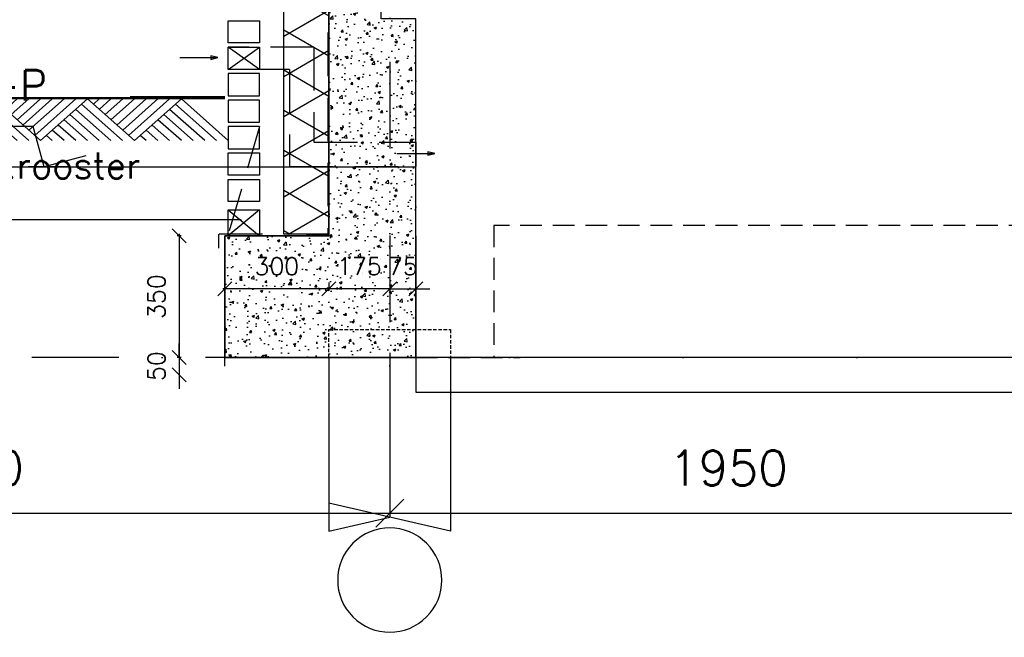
# Model space of a CAD drawing. Extents: x 151406 to 360561, y 44436 to 197234.
# Tile 3 of 57: x 156074 to 158909, y 90290 to 92068. Entities that reach past the tile are written whole.
import ezdxf

# ---------------------------------------------------------------- set-up
doc = ezdxf.new("R2010")
doc.units = 0
doc.header["$LTSCALE"] = 20
doc.header["$MEASUREMENT"] = 0
doc.header["$PDSIZE"] = -1
for name, pattern in [('DASHDOT', [25, 12.5, -6.25, 0, -6.25]), ('DASHED', [0.75, 0.5, -0.25]), ('DD1', [2.66667, 1.66667, -0.5, 0, -0.5]), ('HIDDEN', [9.375, 6.25, -3.125]), ('HIDDEN2', [4.6875, 3.125, -1.5625])]:
    doc.linetypes.add(name, pattern=pattern)
doc.layers.get('0').update_dxf_attribs({"linetype": 'CONTINUOUS'})
doc.layers.get('DEFPOINTS').update_dxf_attribs({"linetype": 'CONTINUOUS'})
for name, color, linetype in [('_DETAILNUMMERSTEKST', 4, 'CONTINUOUS'), ('A--01A1_ACEER', 1, 'CONTINUOUS'), ('A--A21--_F-23-', 9, 'CONTINUOUS'), ('A--A23--_F--3-', 9, 'CONTINUOUS'), ('A--L$1-D1-ACEER', 1, 'CONTINUOUS'), ('A--L$7A3-_STRAMIEN', 3, 'CONTINUOUS'), ('A--L11D5_GRONDWERK', 5, 'CONTINUOUS'), ('A--L13DC4_VLOEREN', 4, 'HIDDEN'), ('A--L16--', 7, 'CONTINUOUS'), ('A--L16--_F123-', 7, 'CONTINUOUS'), ('A--L16D4_FUNDERING', 4, 'CONTINUOUS'), ('A--L17--', 7, 'CONTINUOUS'), ('A--L17--_F123-', 7, 'CONTINUOUS'), ('A--L21--', 3, 'CONTINUOUS'), ('A--L21--_F--3-', 7, 'CONTINUOUS'), ('A--L21D4_BUITENWAND', 4, 'CONTINUOUS'), ('A--L21DC1_BUITENWAND', 1, 'HIDDEN'), ('A--L23--', 7, 'CONTINUOUS'), ('A--L23--_F--3-', 7, 'CONTINUOUS'), ('A--L28DC1_KONSTRUKTIES', 1, 'HIDDEN2'), ('A--L31--', 2, 'CONTINUOUS'), ('A--M$1A-_F123-', 1, 'CONTINUOUS'), ('A--M01A1_MAATVOERING', 1, 'CONTINUOUS'), ('A--M01B1_HOOGTE_MAATV', 1, 'CONTINUOUS'), ('A--T01A-25_TEKST', 2, 'CONTINUOUS'), ('A--T01B2_HOOGTE_MAATV', 2, 'CONTINUOUS'), ('A--T01B3_HOOGTE_MAATV', 3, 'CONTINUOUS'), ('STRAMIEN', 8, 'DD1'), ('X--LR---_CP', 7, 'CONTINUOUS')]:
    doc.layers.add(name, color=color, linetype=linetype)
doc.styles.add('HIEMSTRA', font='romans.shx')
doc.styles.add('HOOGTEXT', font='ROMANS.shx', dxfattribs={"height": 2.5})
doc.dimstyles.get("Standard").update_dxf_attribs({"dimscale": 40, "dimtxt": 2.5, "dimasz": 2, "dimexe": 0.3, "dimexo": 0.3, "dimgap": 2, "dimtad": 1, "dimdec": 0, "dimzin": 0, "dimdsep": 46, "dimtxsty": 'HIEMSTRA', "dimblk1": 'OBLIQUE', "dimblk2": 'OBLIQUE', "dimsah": 1, "dimcen": 0.09, "dimdle": 0.3, "dimclrd": 1, "dimclre": 1, "dimclrt": 3, "dimadec": 0, "dimazin": 0, "dimtfac": 1, "dimtdec": 4, "dimtix": 1, "dimtmove": 2, "dimatfit": 3, "dimldrblk": 'OBLIQUE', "dimfxl": 0, "dimtvp": 625, "dimtolj": 1, "dimtzin": 0, "dimarcsym": 0})

# ---------------------------------------------------------------- blocks, each defined once
blk = doc.blocks.new('_OBLIQUE')
at = {"color": 0, "linetype": 'ByBlock'}
blk.add_line((-0.5, -0.5), (0.5, 0.5), dxfattribs=at)
blk = doc.blocks.new('*D53')
at = {"layer": 'A--M$1A-_F123-', "color": 1, "lineweight": -2}
for p, q in [((154689.3, 91109.5), (154689.3, 90635.6)), ((157139.3, 91109.5), (157139.3, 90635.6)), ((154677.3, 90647.6), (157151.3, 90647.6))]:
    blk.add_line(p, q, dxfattribs=at)
at = {"layer": 'DEFPOINTS', "color": 0}
for p in [(154689.3, 91121.5), (157139.3, 91121.5), (157139.3, 90647.6)]:
    blk.add_point(p, dxfattribs=at)
at = {"layer": 'A--M$1A-_F123-', "color": 1, "lineweight": -2, "xscale": 80, "yscale": 80, "zscale": 80, "rotation": 180}
blk.add_blockref('_OBLIQUE', (154689.3, 90647.6), dxfattribs=at)
at = {"layer": 'A--M$1A-_F123-', "color": 1, "lineweight": -2, "xscale": 80, "yscale": 80, "zscale": 80}
blk.add_blockref('_OBLIQUE', (157139.3, 90647.6), dxfattribs=at)
at = {"layer": 'A--M$1A-_F123-', "color": 3, "insert": (155914.3, 90777.6), "char_height": 100, "attachment_point": 5, "style": 'HIEMSTRA'}
blk.add_mtext('\\A1;2450', dxfattribs=at)
blk = doc.blocks.new('*D54')
at = {"layer": 'A--M$1A-_F123-', "color": 1, "lineweight": -2}
for p, q in [((157139.3, 91109.5), (157139.3, 90635.6)), ((159089.3, 91109.5), (159089.3, 90635.6)), ((157127.3, 90647.6), (159101.3, 90647.6))]:
    blk.add_line(p, q, dxfattribs=at)
at = {"layer": 'DEFPOINTS', "color": 0}
for p in [(157139.3, 91121.5), (159089.3, 91121.5), (159089.3, 90647.6)]:
    blk.add_point(p, dxfattribs=at)
at = {"layer": 'A--M$1A-_F123-', "color": 1, "lineweight": -2, "xscale": 80, "yscale": 80, "zscale": 80, "rotation": 180}
blk.add_blockref('_OBLIQUE', (157139.3, 90647.6), dxfattribs=at)
at = {"layer": 'A--M$1A-_F123-', "color": 1, "lineweight": -2, "xscale": 80, "yscale": 80, "zscale": 80}
blk.add_blockref('_OBLIQUE', (159089.3, 90647.6), dxfattribs=at)
at = {"layer": 'A--M$1A-_F123-', "color": 3, "insert": (158114.3, 90777.6), "char_height": 100, "attachment_point": 5, "style": 'HIEMSTRA'}
blk.add_mtext('\\A1;1950', dxfattribs=at)
blk = doc.blocks.new('Q010075-')
at = {"layer": 'A--L17--_F123-', "color": 1, "linetype": 'DASHED'}
blk.add_lwpolyline([(-175, 0), (-175, 80), (175, 80), (175, 0)], dxfattribs=at)
at = {"layer": 'A--L17--_F123-', "color": 1, "linetype": 'Continuous'}
for points in [[(175, 0), (175, -500), (-175, -420)], [(-175, 0), (-175, -500), (0, -460)]]:
    blk.add_lwpolyline(points, dxfattribs=at)
at = {"layer": 'X--LR---_CP'}
for p in [(-175, 0), (-175, 0), (175, 0)]:
    blk.add_point(p, dxfattribs=at)
blk = doc.blocks.new('*U993')
at = {"layer": 'A--L23--_F--3-', "color": 2, "linetype": 'Continuous'}
blk.add_lwpolyline([(0, 0), (0, 25), (550, 25), (550, 0)], dxfattribs=at)
blk = doc.blocks.new('*D117')
at = {"layer": 'A--M$1A-_F123-', "color": 1, "lineweight": -2}
for p, q in [((157139.3, 91293.2), (157099.3, 91293.2)), ((157139.3, 91296.8), (157139.3, 91287.2)), ((157139.3, 91293.2), (157214.3, 91293.2)), ((157214.3, 91296.8), (157214.3, 91287.2)), ((157214.3, 91293.2), (157254.3, 91293.2))]:
    blk.add_line(p, q, dxfattribs=at)
at = {"layer": 'DEFPOINTS', "color": 0}
for p in [(157139.3, 91302.8), (157214.3, 91302.8), (157214.3, 91293.2)]:
    blk.add_point(p, dxfattribs=at)
at = {"layer": 'A--M$1A-_F123-', "color": 1, "lineweight": -2, "xscale": 40, "yscale": 40, "zscale": 40}
blk.add_blockref('_OBLIQUE', (157139.3, 91293.2), dxfattribs=at)
at = {"layer": 'A--M$1A-_F123-', "color": 1, "lineweight": -2, "xscale": 40, "yscale": 40, "zscale": 40, "rotation": 180}
blk.add_blockref('_OBLIQUE', (157214.3, 91293.2), dxfattribs=at)
at = {"layer": 'A--M$1A-_F123-', "color": 2, "insert": (157176.8, 91358.2), "char_height": 50, "attachment_point": 5, "style": 'HIEMSTRA'}
blk.add_mtext('\\A1;75', dxfattribs=at)
blk = doc.blocks.new('*D118')
at = {"layer": 'A--M$1A-_F123-', "color": 1, "lineweight": -2}
for p, q in [((156964.1, 91293.2), (156924.1, 91293.2)), ((157139.3, 91293.2), (156964.1, 91293.2)), ((157139.3, 91293.2), (157179.3, 91293.2))]:
    blk.add_line(p, q, dxfattribs=at)
at = {"layer": 'DEFPOINTS', "color": 0}
for p in [(156964.1, 91293.2), (156964.1, 91293.2), (157139.3, 91293.2)]:
    blk.add_point(p, dxfattribs=at)
at = {"layer": 'A--M$1A-_F123-', "color": 1, "lineweight": -2, "xscale": 40, "yscale": 40, "zscale": 40}
blk.add_blockref('_OBLIQUE', (156964.1, 91293.2), dxfattribs=at)
at = {"layer": 'A--M$1A-_F123-', "color": 1, "lineweight": -2, "xscale": 40, "yscale": 40, "zscale": 40, "rotation": 180}
blk.add_blockref('_OBLIQUE', (157139.3, 91293.2), dxfattribs=at)
at = {"layer": 'A--M$1A-_F123-', "color": 2, "insert": (157051.7, 91358.2), "char_height": 50, "attachment_point": 5, "style": 'HIEMSTRA'}
blk.add_mtext('\\A1;175', dxfattribs=at)
blk = doc.blocks.new('*D119')
at = {"layer": 'A--M$1A-_F123-', "color": 1, "lineweight": -2}
for p, q in [((156970.1, 91293.2), (156658.3, 91293.2)), ((156664.3, 91311.8), (156664.3, 91287.2)), ((156964.1, 91311.8), (156964.1, 91287.2))]:
    blk.add_line(p, q, dxfattribs=at)
at = {"layer": 'DEFPOINTS', "color": 0}
for p in [(156664.3, 91317.8), (156964.1, 91317.8), (156664.3, 91293.2)]:
    blk.add_point(p, dxfattribs=at)
at = {"layer": 'A--M$1A-_F123-', "color": 1, "lineweight": -2, "xscale": 40, "yscale": 40, "zscale": 40, "rotation": 180}
blk.add_blockref('_OBLIQUE', (156664.3, 91293.2), dxfattribs=at)
at = {"layer": 'A--M$1A-_F123-', "color": 1, "lineweight": -2, "xscale": 40, "yscale": 40, "zscale": 40}
blk.add_blockref('_OBLIQUE', (156964.1, 91293.2), dxfattribs=at)
at = {"layer": 'A--M$1A-_F123-', "color": 2, "insert": (156814.2, 91358.2), "char_height": 50, "attachment_point": 5, "style": 'HIEMSTRA'}
blk.add_mtext('\\A1;300', dxfattribs=at)
blk = doc.blocks.new('*D123')
at = {"layer": 'A--M$1A-_F123-', "color": 1, "lineweight": -2}
for p, q in [((156538.9, 91445.9), (156526.7, 91445.9)), ((156532.7, 91451.9), (156532.7, 91089.9)), ((156538.9, 91095.9), (156526.7, 91095.9))]:
    blk.add_line(p, q, dxfattribs=at)
at = {"layer": 'DEFPOINTS', "color": 0}
for p in [(156544.9, 91445.9), (156532.7, 91095.9), (156544.9, 91095.9)]:
    blk.add_point(p, dxfattribs=at)
at = {"layer": 'A--M$1A-_F123-', "color": 1, "lineweight": -2, "xscale": 40, "yscale": 40, "zscale": 40}
for p, rotation in [((156532.7, 91445.9), 90), ((156532.7, 91095.9), 270)]:
    blk.add_blockref('_OBLIQUE', p, dxfattribs=dict(at, rotation=rotation))
at = {"layer": 'A--M$1A-_F123-', "color": 2, "insert": (156467.7, 91270.9), "char_height": 50, "attachment_point": 5, "rotation": 90, "style": 'HIEMSTRA'}
blk.add_mtext('\\A1;350', dxfattribs=at)
blk = doc.blocks.new('*D124')
at = {"layer": 'A--M$1A-_F123-', "color": 1, "lineweight": -2}
for p, q in [((156532.7, 91095.9), (156532.7, 91135.9)), ((156532.7, 91095.9), (156532.7, 91045.9)), ((156532.7, 91045.9), (156532.7, 91005.9))]:
    blk.add_line(p, q, dxfattribs=at)
at = {"layer": 'DEFPOINTS', "color": 0}
for p in [(156532.7, 91095.9), (156532.7, 91045.9), (156532.7, 91045.9)]:
    blk.add_point(p, dxfattribs=at)
at = {"layer": 'A--M$1A-_F123-', "color": 1, "lineweight": -2, "xscale": 40, "yscale": 40, "zscale": 40}
for p, rotation in [((156532.7, 91095.9), 270), ((156532.7, 91045.9), 90)]:
    blk.add_blockref('_OBLIQUE', p, dxfattribs=dict(at, rotation=rotation))
at = {"layer": 'A--M$1A-_F123-', "color": 2, "insert": (156467.7, 91070.9), "char_height": 50, "attachment_point": 5, "rotation": 90, "style": 'HIEMSTRA'}
blk.add_mtext('\\A1;50', dxfattribs=at)
blk = doc.blocks.new('HOOGTEP')
at = {"layer": 'A--M01A1_MAATVOERING'}
for p, q in [((0, 0), (0.624, 2.33)), ((0.624, 2.33), (8.794, 2.33)), ((-2.415, 0.647), (0, 0))]:
    blk.add_line(p, q, dxfattribs=at)
at = {"layer": 'A--M01B1_HOOGTE_MAATV'}
blk.add_line((-1.379, 0), (0.911, 0), dxfattribs=at)
at = {"layer": 'A--T01B2_HOOGTE_MAATV', "style": 'HOOGTEXT', "flags": 4}
blk.add_attdef('TEKST', (1.84, -0.671), '', height=1.5, dxfattribs=at)
at = {"layer": 'A--T01B3_HOOGTE_MAATV', "style": 'HOOGTEXT', "flags": 4}
blk.add_attdef('HOOGTE', (1.673, 3.819), '', height=1.75, dxfattribs=at)
blk = doc.blocks.new('*U950')
at = {"layer": 'A--A21--_F-23-', "linetype": 'Continuous'}
h = blk.add_hatch(dxfattribs=at)
h.set_pattern_fill('ALFAISO', color=256, scale=100, angle=90, style=0)
h.set_pattern_definition([(150, (50, -3e-15), (-50, -86.6025), []), (210, (50, -3e-15), (50, -86.6025), [])])
h.paths.add_polyline_path([(0, 0), (-65, 0), (-65, 1691.04), (0, 1691.04), (65, 1691.04), (65, 0)])
at = {"layer": 'A--L21--_F--3-', "color": 3, "linetype": 'Continuous'}
for points in [[(0, 0), (-65, 0), (-65, 1691.04), (0, 1691.04)], [(0, 0), (65, 0), (65, 1691.04), (0, 1691.04)]]:
    blk.add_lwpolyline(points, dxfattribs=at)
blk = doc.blocks.new('Q010064-')
at = {"layer": 'A--L16--_F123-', "color": 1, "linetype": 'Continuous'}
for points in [[(37.5, -37.5), (75, 0)], [(75, -75), (150, 0)], [(112.5, -112.5), (225, 0)], [(150, -150), (300, 0)], [(187.5, -187.5), (375, 0)], [(225, -225), (450, 0)], [(262.5, -262.5), (525, 0)], [(300, -300), (600, 0)], [(900, -300), (600, 0)], [(825, -300), (562.5, -37.5)], [(675, -300), (487.5, -112.5)], [(750, -300), (525, -75)], [(525, -300), (412.5, -187.5)], [(600, -300), (450, -150)], [(450, -300), (375, -225)], [(375, -300), (337.5, -262.5)]]:
    blk.add_lwpolyline(points, dxfattribs=at)
at = {"layer": 'X--LR---_CP'}
blk.add_point((600, 0), dxfattribs=at)
blk.add_point((600, 0), dxfattribs=at)
blk = doc.blocks.new('A$C20EC1CEB')
at = {"layer": 'A--L16--', "xscale": 0.4504033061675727, "yscale": 0.3999999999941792}
for p in [(-16.9, 120), (253.4, 120), (523.6, 120), (793.8, 120), (1064.1, 120)]:
    blk.add_blockref('Q010064-', p, dxfattribs=at)

msp = doc.modelspace()

# ---------------------------------------------------------------- hatches: boundary and pattern name
at = {"layer": 'A--A23--_F--3-'}
h = msp.add_hatch(dxfattribs=at)
h.set_pattern_fill('AR-CONC', color=256, scale=10, style=0)
h.set_pattern_definition([(50, (4400, 1e-11), (71.726018, -6.275213), [7.5, -82.5]), (355, (4400, 1e-11), (-13.875133, 75.219213), [6, -66]), (100.4514, (4405.98, -0.52), (57.850938, 68.943954), [6.37402, -70.11421]), (46.1842, (4400, 20), (106.724105, -16.5519), [11.25, -123.75]), (96.6356, (4408.89, 18.62), (93.46627, 97.41179), [9.56103, -105.1713]), (351.1842, (4400, 20), (93.466195, 97.41186), [9, -99]), (21, (4410, 15), (59.690705, -40.26189), [7.5, -82.5]), (326, (4410, 15), (24.331533, 72.515005), [6, -66]), (71.4514, (4414.974, 11.645), (84.022263, 32.25305), [6.37402, -70.11421]), (37.5, (4400, 1e-11), (1.2159855, 33.2893854), [0, -65.2, 0, -67, 0, -66.25]), (7.5, (4400, 1e-11), (26.306954, 39.441171), [0, -38.2, 0, -63.7, 0, -25.25]), (327.5, (4377.7, 1e-11), (53.3822436, -2.255487), [0, -25, 0, -78, 0, -103.5]), (317.5, (4367.7, 1e-11), (58.318617, 10.010498), [0, -32.5, 0, -51.8, 0, -73.5])])
h.paths.add_polyline_path([(156664.265, 91095.898), (157214.265, 91095.898), (157214.265, 92070.898), (157114.265, 92070.898), (157114.265, 92405.898), (156964.106, 92405.902), (156964.106, 91450.898), (156964.106, 91445.898), (156664.265, 91445.898)])

# ---------------------------------------------------------------- linework, layer by layer
at = {"layer": 'A--01A1_ACEER'}
msp.add_line((157214.265, 91644), (155856.631, 91644), dxfattribs=at)
at = {"layer": 'A--L$1-D1-ACEER'}
for p, q in [((156534.962, 91958.841), (156642.172, 91958.841)), ((157159.586, 91683.137), (157266.797, 91683.137))]:
    msp.add_line(p, q, dxfattribs=at)
for points in [[(156624.479, 91953.841), (156644.479, 91958.841), (156644.479, 91958.841), (156624.479, 91963.841)], [(157249.103, 91678.137), (157269.103, 91683.137), (157269.103, 91683.137), (157249.103, 91688.137)]]:
    msp.add_lwpolyline(points, close=True, dxfattribs=at)
at = {"layer": 'A--L$7A3-_STRAMIEN', "linetype": 'Continuous', "extrusion": (0, 0, -1)}
msp.add_ellipse((157139.265, 90454.885), major_axis=(-106.066, 106.066), ratio=1, dxfattribs=at)
at = {"layer": 'A--L11D5_GRONDWERK'}
for p, q in [((156664.265, 91839.898), (155392.002, 91839.898)), ((156664.265, 91842.898), (155892.002, 91842.898)), ((156664.265, 91845.898), (156392.002, 91845.898))]:
    msp.add_line(p, q, dxfattribs=at)
at = {"layer": 'A--L13DC4_VLOEREN'}
msp.add_line((156960.775, 91450.898), (156645.789, 91450.898), dxfattribs=at)
msp.add_lwpolyline([(157073.826, 92405.898), (156960.775, 92405.898), (156960.775, 91450.898), (156645.789, 91450.898), (156645.789, 91410.346)], dxfattribs=at)
at = {"layer": 'A--L16D4_FUNDERING'}
msp.add_lwpolyline([(156664.265, 91095.898), (157214.265, 91095.898), (157214.265, 92070.898), (157114.265, 92070.898), (157114.265, 92405.898), (156964.106, 92405.902), (156964.106, 91450.898), (156964.106, 91445.898), (156664.265, 91445.898)], close=True, dxfattribs=at)
for points in [[(157214.265, 91445.898), (157214.265, 91095.898), (156664.265, 91095.898)], [(156664.265, 91095.898), (156664.265, 91445.898), (156964.265, 91445.898)]]:
    msp.add_lwpolyline(points, dxfattribs=at)
at = {"layer": 'A--L21D4_BUITENWAND'}
for points in [[(156764.265, 92001.118), (156674.265, 92001.118), (156674.265, 92065.248), (156764.265, 92065.248)], [(156764.265, 91924.988), (156674.265, 91924.988), (156674.265, 91989.118), (156764.265, 91989.118)], [(156764.265, 91912.988), (156674.265, 91912.988), (156674.265, 91848.858), (156764.265, 91848.858)], [(156764.265, 91836.858), (156674.265, 91836.858), (156674.265, 91772.728), (156764.265, 91772.728)]]:
    msp.add_lwpolyline(points, close=True, dxfattribs=at)
at = {"layer": 'A--L21DC1_BUITENWAND'}
for p, q in [((156920.99, 91989.118), (156674.265, 91989.118)), ((156764.265, 91924.988), (156674.265, 91989.118)), ((156674.265, 91924.988), (156764.265, 91989.118)), ((156920.99, 91989.118), (156920.99, 91715.898)), ((156850.99, 91924.988), (156674.265, 91924.988)), ((156850.99, 91924.988), (156850.99, 91645.898)), ((156764.265, 91760.728), (156674.265, 91450.898)), ((156920.99, 91715.898), (157214.265, 91715.898)), ((157214.265, 91715.898), (157214.265, 91645.898)), ((156850.99, 91645.898), (157214.265, 91645.898)), ((156764.265, 91520.338), (156674.265, 91445.898)), ((156674.265, 91520.338), (156764.265, 91445.898)), ((156674.265, 91520.338), (156764.265, 91520.338))]:
    msp.add_line(p, q, dxfattribs=at)
for points in [[(156764.265, 91760.728), (156674.265, 91760.728), (156674.265, 91696.598), (156764.265, 91696.598)], [(156764.265, 91620.468), (156674.265, 91620.468), (156674.265, 91684.598), (156764.265, 91684.598)], [(156764.265, 91544.338), (156674.265, 91544.338), (156674.265, 91608.468), (156764.265, 91608.468)], [(156764.265, 91445.898), (156674.265, 91445.898), (156674.265, 91520.338), (156764.265, 91520.338)]]:
    msp.add_lwpolyline(points, close=True, dxfattribs=at)
at = {"layer": 'A--L28DC1_KONSTRUKTIES'}
for p, q in [((179046.265, 91475.898), (157439.265, 91475.898)), ((157439.265, 91475.898), (157439.265, 91095.898)), ((157439.265, 91475.898), (157439.265, 91095.898)), ((157214.265, 91095.898), (157514.265, 91095.898))]:
    msp.add_line(p, q, dxfattribs=at)
at = {"layer": 'A--L31--'}
msp.add_lwpolyline([(179046.265, 91095.898), (157214.088, 91095.898), (157214.088, 90995.898), (179046.265, 90995.898)], close=True, dxfattribs=at)
at = {"layer": 'A--T01A-25_TEKST'}
msp.add_line((155709.923, 91492.731), (156711.744, 91492.731), dxfattribs=at)
at = {"layer": 'STRAMIEN', "linetype": 'DASHDOT'}
for p, q in [((157139.265, 109950.716), (157139.265, 90604.885)), ((185864.606, 91095.898), (152270.673, 91095.898))]:
    msp.add_line(p, q, dxfattribs=at)

# ---------------------------------------------------------------- block references
ref = msp.add_blockref('HOOGTEP', (156143.74, 91644.175), dxfattribs=dict(xscale=-50, yscale=50, zscale=50))
ref.add_attrib('TEKST', 'o.k. vent.rooster', (155592.013, 91610.62), dxfattribs={"layer": 'A--T01B2_HOOGTE_MAATV', "height": 75, "style": 'HOOGTEXT', "flags": 4})
ref.add_attrib('HOOGTE', '800-P', (155751.776, 91835.149), dxfattribs={"layer": 'A--T01B3_HOOGTE_MAATV', "height": 87.5, "style": 'HOOGTEXT', "flags": 4})
at = {"layer": '_DETAILNUMMERSTEKST'}
msp.add_blockref('A$C20EC1CEB', (155204.824, 91719.898), dxfattribs=at)
at = {"layer": 'A--L17--'}
msp.add_blockref('Q010075-', (157139.265, 91095.898), dxfattribs=at)
at = {"layer": 'A--L21--', "linetype": 'Continuous'}
msp.add_blockref('*U950', (156899.088, 91450.898), dxfattribs=at)
at = {"layer": 'A--L23--'}
msp.add_blockref('*U993', (156664.265, 91070.898), dxfattribs=at)

# ---------------------------------------------------------------- dimensions: what is measured, and where the dimension line sits
at = {"layer": 'A--M$1A-_F123-'}
for base, p1, p2, picture, middle in [((156532.668, 91095.898), (156544.872, 91445.898), (156544.872, 91095.898), '*D123', (156467.668, 91270.898)), ((156532.668, 91045.898), (156532.668, 91095.898), (156532.668, 91045.898), '*D124', (156467.668, 91070.898))]:
    dim = msp.add_linear_dim(base=base, p1=p1, p2=p2, angle=90, dimstyle='Standard', override={"dimscale": 20, "dimclrt": 2}, dxfattribs=at)
    dim.commit()
    dim.dimension.update_dxf_attribs({"geometry": picture, "text_midpoint": middle})
for base, p1, p2, override, picture, middle in [((156664.265, 91293.248), (156964.106, 91317.84), (156664.265, 91317.84), {"dimscale": 20, "dimclrt": 2}, '*D119', (156814.186, 91358.248)), ((156964.106, 91293.248), (157139.265, 91293.248), (156964.106, 91293.248), {"dimscale": 20, "dimclrt": 2}, '*D118', (157051.686, 91358.248)), ((157214.265, 91293.248), (157139.265, 91302.812), (157214.265, 91302.812), {"dimscale": 20, "dimclrt": 2}, '*D117', (157176.765, 91358.248)), ((157139.265, 90647.58), (154689.265, 91121.542), (157139.265, 91121.542), {"dimscale": 40, "dimclrt": 3}, '*D53', (155914.265, 90777.58)), ((159089.265, 90647.58), (157139.265, 91121.542), (159089.265, 91121.542), {"dimscale": 40, "dimclrt": 3}, '*D54', (158114.265, 90777.58))]:
    dim = msp.add_linear_dim(base=base, p1=p1, p2=p2, dimstyle='Standard', override=override, dxfattribs=at)
    dim.commit()
    dim.dimension.update_dxf_attribs({"geometry": picture, "text_midpoint": middle})

doc.saveas('drawing.dxf')
